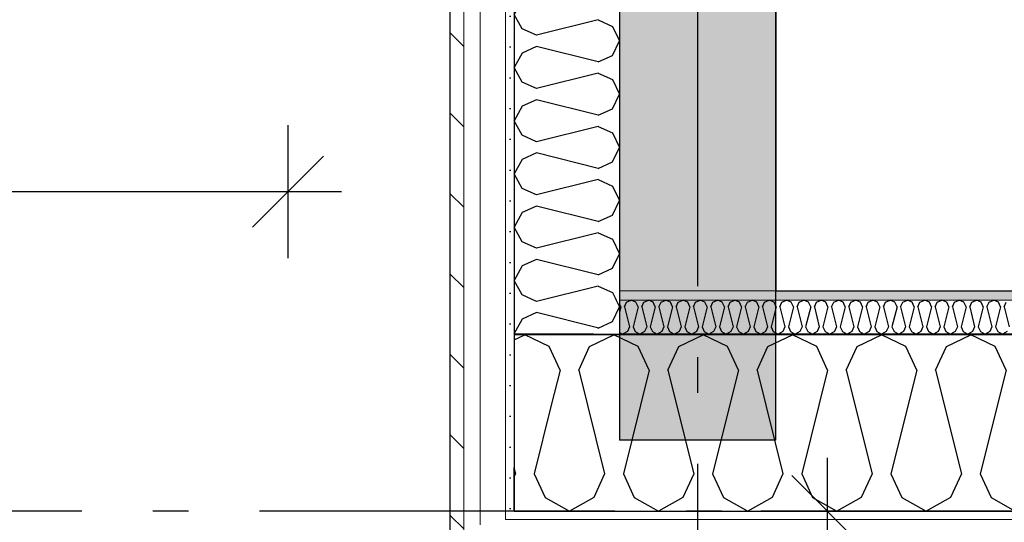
# Model space of a CAD drawing. Header units: millimetres. Extents: x -5000 to 341424, y -9235 to 550260.
# Tile 67 of 236: x 285198 to 286582, y 347755 to 348462. Entities that reach past the tile are written whole.
import ezdxf
from ezdxf.enums import TextEntityAlignment as Align

# ---------------------------------------------------------------- set-up
doc = ezdxf.new("R2010")
doc.units = ezdxf.units.MM
doc.header["$LTSCALE"] = 0.5
doc.header["$MEASUREMENT"] = 0
for name, pattern in [('Akselinje', [1500, 1000, -200, 100, -200]), ('Over snittplan', [260, 150, -50, 10, -50]), ('PLINE', [0])]:
    doc.linetypes.add(name, pattern=pattern)
for name, color, linetype in [('232- Ikke-bærende yttervegger (Skravur)(Nye konstruksjoner)', 7, 'Continuous'), ('232- Ikke-bærende yttervegger(Nye konstruksjoner)', 7, 'Continuous'), ('255- Gulvoverflate(Nye konstruksjoner)', 7, 'Continuous'), ('82-- Modullinjer(Nye konstruksjoner)', 7, 'Continuous'), ('842-M___1_50 Målsetting bygning', 7, 'Continuous'), ('862- M___Nettoareal(Nye konstruksjoner)', 7, 'Continuous'), ('862- M___Nettoareal(Polylinje)(Nye konstruksjoner)', 7, 'Continuous'), ('862- M___Nettoareal(Tekst)(Nye konstruksjoner)', 7, 'Continuous')]:
    doc.layers.add(name, color=color, linetype=linetype)
doc.layers.add('235- Utvendig kledning og overflate(Nye konstruksjoner)', color=7, linetype='Continuous', lineweight=0)
doc.layers.add('236- Innvendig kledning og overflate(Nye konstruksjoner)', color=7, linetype='Continuous', lineweight=0)
doc.styles.add('GENERATED_STYLE_1', font='txt')
doc.styles.add('GENERATED_STYLE_3', font='arial.ttf')
doc.styles.add('GENERATED_STYLE_5', font='arial.ttf')
doc.dimstyles.new('GENERATED_STYLE__2', dxfattribs={"dimtxt": 100, "dimasz": 95, "dimexe": 0.18, "dimexo": 0.0625, "dimgap": 0, "dimtad": 1, "dimtih": 1, "dimtoh": 1, "dimdec": 0, "dimzin": 0, "dimdsep": 46, "dimtxsty": 'GENERATED_STYLE_3', "dimblk": 'ARROWHEAD_6', "dimblk1": 'ARROWHEAD_6', "dimblk2": 'ARROWHEAD_6', "dimcen": 0.09, "dimse1": 1, "dimse2": 1, "dimclrd": 256, "dimclre": 256, "dimclrt": 256, "dimadec": 1, "dimazin": 0, "dimtfac": 1, "dimtdec": 4, "dimtmove": 0, "dimatfit": 3, "dimfxl": 1, "dimtolj": 1, "dimtzin": 0, "dimarcsym": 0})
doc.dimstyles.new('GENERATED_STYLE__4', dxfattribs={"dimtxt": 100, "dimasz": 95, "dimexe": 0.18, "dimexo": 0.0625, "dimgap": 0, "dimtad": 1, "dimdec": 0, "dimzin": 0, "dimdsep": 46, "dimtxsty": 'GENERATED_STYLE_3', "dimblk": 'ARROWHEAD_6', "dimblk1": 'ARROWHEAD_6', "dimblk2": 'ARROWHEAD_6', "dimcen": 0.09, "dimse1": 1, "dimse2": 1, "dimclrd": 256, "dimclre": 256, "dimclrt": 256, "dimadec": 1, "dimazin": 0, "dimtfac": 1, "dimtdec": 4, "dimtmove": 0, "dimatfit": 3, "dimfxl": 1, "dimtolj": 1, "dimtzin": 0, "dimarcsym": 0})
pattern_1 = [(0, (0, 0), (0, 43.30127), [0, -25]), (0, (12.5, 21.65), (0, 43.30127), [0, -25])]

# ---------------------------------------------------------------- blocks, each defined once
blk = doc.blocks.new('LEILIGHET 3__2', base_point=(292118.6, 348580.7))
at = {"layer": '862- M___Nettoareal(Polylinje)(Nye konstruksjoner)', "linetype": 'PLINE', "flags": 128}
blk.add_lwpolyline([(294391, 356380.7), (286261, 356380.7), (286261, 348080.7), (289576, 348080.7), (289576, 349780.7), (294391, 349780.7)], close=True, dxfattribs=at)
at = {"layer": '862- M___Nettoareal(Tekst)(Nye konstruksjoner)', "style": 'GENERATED_STYLE_1'}
for tag, p in [('DUMMY_861', (288325.6, 358508)), ('ROOM_NAME', (287588.4, 358458.2)), ('DUMMY_862', (287588.4, 358319.8))]:
    blk.add_attdef(tag, text='', height=100, dxfattribs=at).set_placement(p, align=Align.TOP_LEFT)
blk = doc.blocks.new('UTEPLASS__27', base_point=(283776.8, 347380.7))
at = {"layer": '862- M___Nettoareal(Polylinje)(Nye konstruksjoner)', "linetype": 'PLINE', "flags": 128}
blk.add_lwpolyline([(285803, 349380.7), (281626, 349380.7), (281626, 346530.7), (285803, 346530.7)], close=True, dxfattribs=at)
at = {"layer": '862- M___Nettoareal(Tekst)(Nye konstruksjoner)', "style": 'GENERATED_STYLE_1'}
for tag, p in [('DUMMY_861', (284091.6, 347568.9)), ('ROOM_NAME', (283461.9, 347519.1)), ('DUMMY_862', (283461.9, 347380.7))]:
    blk.add_attdef(tag, text='', height=100, dxfattribs=at).set_placement(p, align=Align.TOP_LEFT)
blk = doc.blocks.new('*X133')
at = {"layer": '232- Ikke-bærende yttervegger (Skravur)(Nye konstruksjoner)', "linetype": 'PLINE'}
for p, q in [((285893, 348011.6), (285907.9, 348018.7)), ((285942.2, 348002.5), (285907.9, 348018.7)), ((285957.5, 347968.9), (285942.2, 348002.5)), ((285957.5, 347968.9), (285945.2, 347919.6))]:
    blk.add_line(p, q, dxfattribs=at)
blk = doc.blocks.new('*X136')
at = {"layer": '232- Ikke-bærende yttervegger (Skravur)(Nye konstruksjoner)', "linetype": 'PLINE'}
for p, q in [((286043, 348058), (286041, 348062.4)), ((286043, 348058), (286041, 348050.1)), ((286048.1, 348058), (286051, 348064.5)), ((286048.1, 348058), (286055.1, 348029.9)), ((286051, 348064.5), (286057.7, 348067.7)), ((286064.3, 348064.5), (286057.7, 348067.7)), ((286067.3, 348058), (286060.2, 348029.9)), ((286067.3, 348058), (286064.3, 348064.5)), ((286072.4, 348058), (286075.3, 348064.5)), ((286072.4, 348058), (286079.4, 348029.9)), ((286075.3, 348064.5), (286082, 348067.7)), ((286088.6, 348064.5), (286082, 348067.7)), ((286091.5, 348058), (286084.5, 348029.9)), ((286091.5, 348058), (286088.6, 348064.5)), ((286096.6, 348058), (286099.6, 348064.5)), ((286096.6, 348058), (286103.7, 348029.9)), ((286099.6, 348064.5), (286106.2, 348067.7)), ((286112.9, 348064.5), (286106.2, 348067.7)), ((286115.8, 348058), (286108.8, 348029.9)), ((286115.8, 348058), (286112.9, 348064.5)), ((286120.9, 348058), (286123.9, 348064.5)), ((286120.9, 348058), (286128, 348029.9)), ((286123.9, 348064.5), (286130.5, 348067.7)), ((286137.1, 348064.5), (286130.5, 348067.7)), ((286140.1, 348058), (286133.1, 348029.9)), ((286140.1, 348058), (286137.1, 348064.5)), ((286145.2, 348058), (286148.2, 348064.5)), ((286145.2, 348058), (286152.2, 348029.9)), ((286148.2, 348064.5), (286154.8, 348067.7)), ((286161.4, 348064.5), (286154.8, 348067.7)), ((286164.4, 348058), (286157.3, 348029.9)), ((286164.4, 348058), (286161.4, 348064.5)), ((286169.5, 348058), (286172.4, 348064.5)), ((286169.5, 348058), (286176.5, 348029.9)), ((286172.4, 348064.5), (286179.1, 348067.7)), ((286185.7, 348064.5), (286179.1, 348067.7)), ((286188.7, 348058), (286181.6, 348029.9)), ((286188.7, 348058), (286185.7, 348064.5)), ((286193.8, 348058), (286196.7, 348064.5)), ((286193.8, 348058), (286200.8, 348029.9)), ((286196.7, 348064.5), (286203.4, 348067.7)), ((286210, 348064.5), (286203.4, 348067.7)), ((286212.9, 348058), (286205.9, 348029.9)), ((286212.9, 348058), (286210, 348064.5)), ((286218, 348058), (286221, 348064.5)), ((286218, 348058), (286225.1, 348029.9)), ((286221, 348064.5), (286227.6, 348067.7)), ((286234.3, 348064.5), (286227.6, 348067.7)), ((286237.2, 348058), (286230.2, 348029.9)), ((286237.2, 348058), (286234.3, 348064.5)), ((286242.3, 348058), (286245.3, 348064.5)), ((286242.3, 348058), (286249.4, 348029.9)), ((286245.3, 348064.5), (286251.9, 348067.7)), ((286258.6, 348064.5), (286251.9, 348067.7)), ((286261.5, 348058), (286254.5, 348029.9)), ((286261.5, 348058), (286258.6, 348064.5)), ((286266.6, 348058), (286269.6, 348064.5)), ((286266.6, 348058), (286273.7, 348029.9)), ((286269.6, 348064.5), (286276.2, 348067.7)), ((286282.8, 348064.5), (286276.2, 348067.7)), ((286285.8, 348058), (286278.8, 348029.9)), ((286285.8, 348058), (286282.8, 348064.5)), ((286290.9, 348058), (286293.9, 348064.5)), ((286290.9, 348058), (286297.9, 348029.9)), ((286293.9, 348064.5), (286300.5, 348067.7)), ((286307.1, 348064.5), (286300.5, 348067.7)), ((286310.1, 348058), (286303, 348029.9)), ((286310.1, 348058), (286307.1, 348064.5)), ((286315.2, 348058), (286318.1, 348064.5)), ((286315.2, 348058), (286322.2, 348029.9)), ((286318.1, 348064.5), (286324.8, 348067.7)), ((286331.4, 348064.5), (286324.8, 348067.7)), ((286334.4, 348058), (286327.3, 348029.9)), ((286334.4, 348058), (286331.4, 348064.5)), ((286339.5, 348058), (286342.4, 348064.5)), ((286339.5, 348058), (286346.5, 348029.9)), ((286342.4, 348064.5), (286349, 348067.7)), ((286355.7, 348064.5), (286349, 348067.7)), ((286358.6, 348058), (286351.6, 348029.9)), ((286358.6, 348058), (286355.7, 348064.5)), ((286363.7, 348058), (286366.7, 348064.5)), ((286363.7, 348058), (286370.8, 348029.9)), ((286366.7, 348064.5), (286373.3, 348067.7)), ((286380, 348064.5), (286373.3, 348067.7)), ((286382.9, 348058), (286375.9, 348029.9)), ((286382.9, 348058), (286380, 348064.5)), ((286388, 348058), (286391, 348064.5)), ((286388, 348058), (286395.1, 348029.9)), ((286391, 348064.5), (286397.6, 348067.7)), ((286404.2, 348064.5), (286397.6, 348067.7)), ((286407.2, 348058), (286400.2, 348029.9)), ((286407.2, 348058), (286404.2, 348064.5)), ((286412.3, 348058), (286415.3, 348064.5)), ((286412.3, 348058), (286419.3, 348029.9)), ((286415.3, 348064.5), (286421.9, 348067.7)), ((286428.5, 348064.5), (286421.9, 348067.7)), ((286431.5, 348058), (286424.4, 348029.9)), ((286431.5, 348058), (286428.5, 348064.5)), ((286436.6, 348058), (286439.5, 348064.5)), ((286436.6, 348058), (286443.6, 348029.9)), ((286439.5, 348064.5), (286446.2, 348067.7)), ((286452.8, 348064.5), (286446.2, 348067.7)), ((286455.8, 348058), (286448.7, 348029.9)), ((286455.8, 348058), (286452.8, 348064.5)), ((286460.9, 348058), (286463.8, 348064.5)), ((286460.9, 348058), (286467.9, 348029.9)), ((286463.8, 348064.5), (286470.5, 348067.7)), ((286477.1, 348064.5), (286470.5, 348067.7)), ((286480, 348058), (286473, 348029.9)), ((286480, 348058), (286477.1, 348064.5)), ((286485.1, 348058), (286488.1, 348064.5)), ((286485.1, 348058), (286492.2, 348029.9)), ((286488.1, 348064.5), (286494.7, 348067.7)), ((286501.4, 348064.5), (286494.7, 348067.7)), ((286504.3, 348058), (286497.3, 348029.9)), ((286504.3, 348058), (286501.4, 348064.5)), ((286509.4, 348058), (286512.4, 348064.5)), ((286509.4, 348058), (286516.5, 348029.9)), ((286512.4, 348064.5), (286519, 348067.7)), ((286525.6, 348064.5), (286519, 348067.7)), ((286528.6, 348058), (286521.6, 348029.9)), ((286528.6, 348058), (286525.6, 348064.5)), ((286533.7, 348058), (286536.7, 348064.5)), ((286533.7, 348058), (286540.7, 348029.9)), ((286536.7, 348064.5), (286543.3, 348067.7)), ((286549.9, 348064.5), (286543.3, 348067.7)), ((286552.9, 348058), (286545.8, 348029.9)), ((286552.9, 348058), (286549.9, 348064.5)), ((286558, 348058), (286560.9, 348064.5)), ((286558, 348058), (286565, 348029.9)), ((286560.9, 348064.5), (286567.6, 348067.7)), ((286574.2, 348064.5), (286567.6, 348067.7)), ((286577.2, 348058), (286570.1, 348029.9)), ((286577.2, 348058), (286574.2, 348064.5)), ((286582.3, 348058), (286585.2, 348064.5)), ((286582.3, 348058), (286589.3, 348029.9)), ((286055.1, 348029.9), (286052.2, 348023.4)), ((286060.2, 348029.9), (286063.2, 348023.4)), ((286079.4, 348029.9), (286076.4, 348023.4)), ((286084.5, 348029.9), (286087.5, 348023.4)), ((286103.7, 348029.9), (286100.7, 348023.4)), ((286108.8, 348029.9), (286111.7, 348023.4)), ((286128, 348029.9), (286125, 348023.4)), ((286133.1, 348029.9), (286136, 348023.4)), ((286152.2, 348029.9), (286149.3, 348023.4)), ((286157.3, 348029.9), (286160.3, 348023.4)), ((286176.5, 348029.9), (286173.6, 348023.4)), ((286181.6, 348029.9), (286184.6, 348023.4)), ((286200.8, 348029.9), (286197.8, 348023.4)), ((286205.9, 348029.9), (286208.9, 348023.4)), ((286225.1, 348029.9), (286222.1, 348023.4)), ((286230.2, 348029.9), (286233.1, 348023.4)), ((286249.4, 348029.9), (286246.4, 348023.4)), ((286254.5, 348029.9), (286257.4, 348023.4)), ((286273.7, 348029.9), (286270.7, 348023.4)), ((286278.8, 348029.9), (286281.7, 348023.4)), ((286297.9, 348029.9), (286295, 348023.4)), ((286303, 348029.9), (286306, 348023.4)), ((286322.2, 348029.9), (286319.3, 348023.4)), ((286327.3, 348029.9), (286330.3, 348023.4)), ((286346.5, 348029.9), (286343.5, 348023.4)), ((286351.6, 348029.9), (286354.6, 348023.4)), ((286370.8, 348029.9), (286367.8, 348023.4)), ((286375.9, 348029.9), (286378.8, 348023.4)), ((286395.1, 348029.9), (286392.1, 348023.4)), ((286400.2, 348029.9), (286403.1, 348023.4)), ((286419.3, 348029.9), (286416.4, 348023.4)), ((286424.4, 348029.9), (286427.4, 348023.4)), ((286443.6, 348029.9), (286440.7, 348023.4)), ((286448.7, 348029.9), (286451.7, 348023.4)), ((286467.9, 348029.9), (286464.9, 348023.4)), ((286473, 348029.9), (286476, 348023.4)), ((286492.2, 348029.9), (286489.2, 348023.4)), ((286497.3, 348029.9), (286500.2, 348023.4)), ((286516.5, 348029.9), (286513.5, 348023.4)), ((286521.6, 348029.9), (286524.5, 348023.4)), ((286540.7, 348029.9), (286537.8, 348023.4)), ((286545.8, 348029.9), (286548.8, 348023.4)), ((286565, 348029.9), (286562.1, 348023.4)), ((286570.1, 348029.9), (286573.1, 348023.4)), ((286041, 348022.2), (286045.5, 348019.7)), ((286052.2, 348023.4), (286045.5, 348019.7)), ((286063.2, 348023.4), (286069.8, 348019.7)), ((286076.4, 348023.4), (286069.8, 348019.7)), ((286087.5, 348023.4), (286094.1, 348019.7)), ((286100.7, 348023.4), (286094.1, 348019.7)), ((286111.7, 348023.4), (286118.4, 348019.7)), ((286125, 348023.4), (286118.4, 348019.7)), ((286136, 348023.4), (286142.7, 348019.7)), ((286149.3, 348023.4), (286142.7, 348019.7)), ((286160.3, 348023.4), (286166.9, 348019.7)), ((286173.6, 348023.4), (286166.9, 348019.7)), ((286184.6, 348023.4), (286191.2, 348019.7)), ((286197.8, 348023.4), (286191.2, 348019.7)), ((286208.9, 348023.4), (286215.5, 348019.7)), ((286222.1, 348023.4), (286215.5, 348019.7)), ((286233.1, 348023.4), (286239.8, 348019.7)), ((286246.4, 348023.4), (286239.8, 348019.7)), ((286257.4, 348023.4), (286264.1, 348019.7)), ((286270.7, 348023.4), (286264.1, 348019.7)), ((286281.7, 348023.4), (286288.3, 348019.7)), ((286295, 348023.4), (286288.3, 348019.7)), ((286306, 348023.4), (286312.6, 348019.7)), ((286319.3, 348023.4), (286312.6, 348019.7)), ((286330.3, 348023.4), (286336.9, 348019.7)), ((286343.5, 348023.4), (286336.9, 348019.7)), ((286354.6, 348023.4), (286361.2, 348019.7)), ((286367.8, 348023.4), (286361.2, 348019.7)), ((286378.8, 348023.4), (286385.5, 348019.7)), ((286392.1, 348023.4), (286385.5, 348019.7)), ((286403.1, 348023.4), (286409.7, 348019.7)), ((286416.4, 348023.4), (286409.7, 348019.7)), ((286427.4, 348023.4), (286434, 348019.7)), ((286440.7, 348023.4), (286434, 348019.7)), ((286451.7, 348023.4), (286458.3, 348019.7)), ((286464.9, 348023.4), (286458.3, 348019.7)), ((286476, 348023.4), (286482.6, 348019.7)), ((286489.2, 348023.4), (286482.6, 348019.7)), ((286500.2, 348023.4), (286506.9, 348019.7)), ((286513.5, 348023.4), (286506.9, 348019.7)), ((286524.5, 348023.4), (286531.2, 348019.7)), ((286537.8, 348023.4), (286531.2, 348019.7)), ((286548.8, 348023.4), (286555.4, 348019.7)), ((286562.1, 348023.4), (286555.4, 348019.7)), ((286573.1, 348023.4), (286579.7, 348019.7)), ((286586.3, 348023.4), (286579.7, 348019.7))]:
    blk.add_line(p, q, dxfattribs=at)
blk = doc.blocks.new('*X139')
at = {"layer": '232- Ikke-bærende yttervegger (Skravur)(Nye konstruksjoner)', "linetype": 'PLINE'}
for p, q in [((285999.1, 348002.5), (286033.4, 348018.7)), ((286067.6, 348002.5), (286033.4, 348018.7)), ((286124.6, 348002.5), (286158.8, 348018.7)), ((286193.1, 348002.5), (286158.8, 348018.7)), ((286250, 348002.5), (286284.3, 348018.7)), ((286318.6, 348002.5), (286284.3, 348018.7)), ((286375.5, 348002.5), (286409.7, 348018.7)), ((286444, 348002.5), (286409.7, 348018.7)), ((286500.9, 348002.5), (286535.2, 348018.7)), ((286569.5, 348002.5), (286535.2, 348018.7)), ((285983.8, 347968.9), (285999.1, 348002.5)), ((286082.9, 347968.9), (286067.6, 348002.5)), ((286109.3, 347968.9), (286124.6, 348002.5)), ((286208.4, 347968.9), (286193.1, 348002.5)), ((286234.7, 347968.9), (286250, 348002.5)), ((286333.8, 347968.9), (286318.6, 348002.5)), ((286360.2, 347968.9), (286375.5, 348002.5)), ((286459.3, 347968.9), (286444, 348002.5)), ((286485.7, 347968.9), (286500.9, 348002.5)), ((286584.8, 347968.9), (286569.5, 348002.5)), ((285983.8, 347968.9), (286020.2, 347823.4)), ((286082.9, 347968.9), (286046.6, 347823.4)), ((286109.3, 347968.9), (286145.7, 347823.4)), ((286208.4, 347968.9), (286172, 347823.4)), ((286234.7, 347968.9), (286271.1, 347823.4)), ((286333.8, 347968.9), (286297.5, 347823.4)), ((286360.2, 347968.9), (286396.6, 347823.4)), ((286459.3, 347968.9), (286422.9, 347823.4)), ((286485.7, 347968.9), (286522, 347823.4)), ((286584.8, 347968.9), (286548.4, 347823.4)), ((285945.2, 347919.6), (285921.1, 347823.4)), ((285893, 347830.4), (285894.8, 347823.4)), ((285894.8, 347823.4), (285893, 347819.5)), ((285921.1, 347823.4), (285936.4, 347789.8)), ((286020.2, 347823.4), (286004.9, 347789.8)), ((286046.6, 347823.4), (286061.9, 347789.8)), ((286145.7, 347823.4), (286130.4, 347789.8)), ((286172, 347823.4), (286187.3, 347789.8)), ((286271.1, 347823.4), (286255.8, 347789.8)), ((286297.5, 347823.4), (286312.8, 347789.8)), ((286396.6, 347823.4), (286381.3, 347789.8)), ((286422.9, 347823.4), (286438.2, 347789.8)), ((286522, 347823.4), (286506.7, 347789.8)), ((286548.4, 347823.4), (286563.7, 347789.8)), ((285936.4, 347789.8), (285970.7, 347770.7)), ((286004.9, 347789.8), (285970.7, 347770.7)), ((286061.9, 347789.8), (286096.1, 347770.7)), ((286130.4, 347789.8), (286096.1, 347770.7)), ((286187.3, 347789.8), (286221.6, 347770.7)), ((286255.8, 347789.8), (286221.6, 347770.7)), ((286312.8, 347789.8), (286347, 347770.7)), ((286381.3, 347789.8), (286347, 347770.7)), ((286438.2, 347789.8), (286472.5, 347770.7)), ((286506.7, 347789.8), (286472.5, 347770.7)), ((286563.7, 347789.8), (286597.9, 347770.7))]:
    blk.add_line(p, q, dxfattribs=at)
blk = doc.blocks.new('*X150')
at = {"layer": '232- Ikke-bærende yttervegger (Skravur)(Nye konstruksjoner)', "linetype": 'PLINE'}
blk.add_line((286035, 348070.6), (286036.4, 348067.7), dxfattribs=at)
blk = doc.blocks.new('*X151')
at = {"layer": '232- Ikke-bærende yttervegger (Skravur)(Nye konstruksjoner)', "linetype": 'PLINE'}
for p, q in [((286031.3, 348037.4), (286041, 348057.9)), ((286036.4, 348067.7), (286041, 348057.9)), ((286011.3, 348028.3), (286010, 348028.6)), ((286011.3, 348028.3), (286031.3, 348037.4))]:
    blk.add_line(p, q, dxfattribs=at)
blk = doc.blocks.new('*X152')
at = {"layer": '232- Ikke-bærende yttervegger (Skravur)(Nye konstruksjoner)', "linetype": 'PLINE'}
for p, q in [((285920.5, 349470.7), (285904.4, 349463.4)), ((286011.3, 349450.8), (285931.7, 349470.7)), ((286031.3, 349459.9), (286036.4, 349470.7)), ((285904.4, 349463.4), (285893, 349442.9)), ((286011.3, 349450.8), (286031.3, 349459.9)), ((285904.4, 349422.5), (285893, 349442.9)), ((286011.3, 349435.1), (285924.5, 349413.4)), ((286011.3, 349435.1), (286031.3, 349425.9)), ((286031.3, 349425.9), (286041, 349405.5)), ((285924.5, 349413.4), (285904.4, 349422.5)), ((286031.3, 349385), (286041, 349405.5)), ((285904.4, 349388.5), (285893, 349368.1)), ((285924.5, 349397.6), (285904.4, 349388.5)), ((286011.3, 349375.9), (285924.5, 349397.6)), ((286011.3, 349375.9), (286031.3, 349385)), ((285904.4, 349347.6), (285893, 349368.1)), ((286011.3, 349360.2), (285924.5, 349338.5)), ((286011.3, 349360.2), (286031.3, 349351.1)), ((285924.5, 349338.5), (285904.4, 349347.6)), ((286031.3, 349351.1), (286041, 349330.6)), ((286031.3, 349310.2), (286041, 349330.6)), ((285924.5, 349322.8), (285904.4, 349313.6)), ((286011.3, 349301.1), (285924.5, 349322.8)), ((285904.4, 349313.6), (285893, 349293.2)), ((286011.3, 349301.1), (286031.3, 349310.2)), ((285904.4, 349272.7), (285893, 349293.2)), ((286011.3, 349285.3), (285924.5, 349263.6)), ((286011.3, 349285.3), (286031.3, 349276.2)), ((286031.3, 349276.2), (286041, 349255.8)), ((285924.5, 349263.6), (285904.4, 349272.7)), ((285924.5, 349247.9), (285904.4, 349238.8)), ((286011.3, 349226.2), (285924.5, 349247.9)), ((286031.3, 349235.3), (286041, 349255.8)), ((285904.4, 349238.8), (285893, 349218.3)), ((286011.3, 349226.2), (286031.3, 349235.3)), ((285904.4, 349197.9), (285893, 349218.3)), ((286011.3, 349210.5), (285924.5, 349188.7)), ((286011.3, 349210.5), (286031.3, 349201.3)), ((285924.5, 349188.7), (285904.4, 349197.9)), ((286031.3, 349201.3), (286041, 349180.9)), ((286031.3, 349160.4), (286041, 349180.9)), ((285904.4, 349163.9), (285893, 349143.5)), ((285924.5, 349173), (285904.4, 349163.9)), ((286011.3, 349151.3), (285924.5, 349173)), ((286011.3, 349151.3), (286031.3, 349160.4)), ((285904.4, 349123), (285893, 349143.5)), ((286011.3, 349135.6), (285924.5, 349113.9)), ((286011.3, 349135.6), (286031.3, 349126.5)), ((285924.5, 349113.9), (285904.4, 349123)), ((286031.3, 349126.5), (286041, 349106)), ((285924.5, 349098.2), (285904.4, 349089)), ((286011.3, 349076.4), (285924.5, 349098.2)), ((286031.3, 349085.6), (286041, 349106)), ((285904.4, 349089), (285893, 349068.6)), ((286011.3, 349076.4), (286031.3, 349085.6)), ((285904.4, 349048.1), (285893, 349068.6)), ((286011.3, 349060.7), (285924.5, 349039)), ((286011.3, 349060.7), (286031.3, 349051.6)), ((286031.3, 349051.6), (286041, 349031.2)), ((285924.5, 349039), (285904.4, 349048.1)), ((286031.3, 349010.7), (286041, 349031.2)), ((285904.4, 349014.2), (285893, 348993.7)), ((285924.5, 349023.3), (285904.4, 349014.2)), ((286011.3, 349001.6), (285924.5, 349023.3)), ((286011.3, 349001.6), (286031.3, 349010.7)), ((285904.4, 348973.3), (285893, 348993.7)), ((286011.3, 348985.9), (285924.5, 348964.1)), ((286011.3, 348985.9), (286031.3, 348976.7)), ((285924.5, 348964.1), (285904.4, 348973.3)), ((286031.3, 348976.7), (286041, 348956.3)), ((286031.3, 348935.8), (286041, 348956.3)), ((285924.5, 348948.4), (285904.4, 348939.3)), ((286011.3, 348926.7), (285924.5, 348948.4)), ((285904.4, 348939.3), (285893, 348918.8)), ((286011.3, 348926.7), (286031.3, 348935.8)), ((285904.4, 348898.4), (285893, 348918.8)), ((286011.3, 348911), (285924.5, 348889.3)), ((286011.3, 348911), (286031.3, 348901.9)), ((286031.3, 348901.9), (286041, 348881.4)), ((285924.5, 348889.3), (285904.4, 348898.4)), ((285924.5, 348873.6), (285904.4, 348864.4)), ((286011.3, 348851.8), (285924.5, 348873.6)), ((286031.3, 348861), (286041, 348881.4)), ((285904.4, 348864.4), (285893, 348844)), ((286011.3, 348851.8), (286031.3, 348861)), ((285904.4, 348823.5), (285893, 348844)), ((286011.3, 348836.1), (285924.5, 348814.4)), ((286011.3, 348836.1), (286031.3, 348827)), ((285924.5, 348814.4), (285904.4, 348823.5)), ((286031.3, 348827), (286041, 348806.5)), ((286031.3, 348786.1), (286041, 348806.5)), ((285904.4, 348789.6), (285893, 348769.1)), ((285924.5, 348798.7), (285904.4, 348789.6)), ((286011.3, 348777), (285924.5, 348798.7)), ((286011.3, 348777), (286031.3, 348786.1)), ((285904.4, 348748.7), (285893, 348769.1)), ((286011.3, 348761.3), (285924.5, 348739.5)), ((286011.3, 348761.3), (286031.3, 348752.1)), ((285924.5, 348739.5), (285904.4, 348748.7)), ((286031.3, 348752.1), (286041, 348731.7)), ((285924.5, 348723.8), (285904.4, 348714.7)), ((286011.3, 348702.1), (285924.5, 348723.8)), ((286031.3, 348711.2), (286041, 348731.7)), ((285904.4, 348714.7), (285893, 348694.2)), ((286011.3, 348702.1), (286031.3, 348711.2)), ((285904.4, 348673.8), (285893, 348694.2)), ((286011.3, 348686.4), (285924.5, 348664.7)), ((286011.3, 348686.4), (286031.3, 348677.3)), ((285924.5, 348664.7), (285904.4, 348673.8)), ((286031.3, 348677.3), (286041, 348656.8)), ((286031.3, 348636.4), (286041, 348656.8)), ((285904.4, 348639.8), (285893, 348619.4)), ((285924.5, 348648.9), (285904.4, 348639.8)), ((286011.3, 348627.2), (285924.5, 348648.9)), ((286011.3, 348627.2), (286031.3, 348636.4)), ((285904.4, 348598.9), (285893, 348619.4)), ((286011.3, 348611.5), (285924.5, 348589.8)), ((286011.3, 348611.5), (286031.3, 348602.4)), ((285924.5, 348589.8), (285904.4, 348598.9)), ((286031.3, 348602.4), (286041, 348581.9)), ((286031.3, 348561.5), (286041, 348581.9)), ((285924.5, 348574.1), (285904.4, 348565)), ((286011.3, 348552.4), (285924.5, 348574.1)), ((285904.4, 348565), (285893, 348544.5)), ((286011.3, 348552.4), (286031.3, 348561.5)), ((285904.4, 348524.1), (285893, 348544.5)), ((286011.3, 348536.6), (285924.5, 348514.9)), ((286011.3, 348536.6), (286031.3, 348527.5)), ((286031.3, 348527.5), (286041, 348507.1)), ((285924.5, 348514.9), (285904.4, 348524.1)), ((285924.5, 348499.2), (285904.4, 348490.1)), ((286011.3, 348477.5), (285924.5, 348499.2)), ((286031.3, 348486.6), (286041, 348507.1)), ((285904.4, 348490.1), (285893, 348469.6)), ((286011.3, 348477.5), (286031.3, 348486.6)), ((285904.4, 348449.2), (285893, 348469.6)), ((286011.3, 348461.8), (285924.5, 348440.1)), ((286011.3, 348461.8), (286031.3, 348452.7)), ((285924.5, 348440.1), (285904.4, 348449.2)), ((286031.3, 348452.7), (286041, 348432.2)), ((286031.3, 348411.8), (286041, 348432.2)), ((285904.4, 348415.2), (285893, 348394.8)), ((285924.5, 348424.3), (285904.4, 348415.2)), ((286011.3, 348402.6), (285924.5, 348424.3)), ((286011.3, 348402.6), (286031.3, 348411.8)), ((285904.4, 348374.3), (285893, 348394.8)), ((286011.3, 348386.9), (285924.5, 348365.2)), ((286011.3, 348386.9), (286031.3, 348377.8)), ((285924.5, 348365.2), (285904.4, 348374.3)), ((286031.3, 348377.8), (286041, 348357.3)), ((285924.5, 348349.5), (285904.4, 348340.4)), ((286011.3, 348327.8), (285924.5, 348349.5)), ((286031.3, 348336.9), (286041, 348357.3)), ((285904.4, 348340.4), (285893, 348319.9)), ((286011.3, 348327.8), (286031.3, 348336.9)), ((285904.4, 348299.5), (285893, 348319.9)), ((286011.3, 348312), (285924.5, 348290.3)), ((286011.3, 348312), (286031.3, 348302.9)), ((285924.5, 348290.3), (285904.4, 348299.5)), ((286031.3, 348302.9), (286041, 348282.5)), ((286031.3, 348262), (286041, 348282.5)), ((285904.4, 348265.5), (285893, 348245)), ((285924.5, 348274.6), (285904.4, 348265.5)), ((286011.3, 348252.9), (285924.5, 348274.6)), ((286011.3, 348252.9), (286031.3, 348262)), ((285904.4, 348224.6), (285893, 348245)), ((286011.3, 348237.2), (285924.5, 348215.5)), ((286011.3, 348237.2), (286031.3, 348228.1)), ((285924.5, 348215.5), (285904.4, 348224.6)), ((286031.3, 348228.1), (286041, 348207.6)), ((286031.3, 348187.2), (286041, 348207.6)), ((285924.5, 348199.7), (285904.4, 348190.6)), ((286011.3, 348178), (285924.5, 348199.7)), ((285904.4, 348190.6), (285893, 348170.2)), ((286011.3, 348178), (286031.3, 348187.2)), ((285904.4, 348149.7), (285893, 348170.2)), ((286011.3, 348162.3), (285924.5, 348140.6)), ((286011.3, 348162.3), (286031.3, 348153.2)), ((286031.3, 348153.2), (286041, 348132.7)), ((285924.5, 348140.6), (285904.4, 348149.7)), ((285924.5, 348124.9), (285904.4, 348115.8)), ((286011.3, 348103.2), (285924.5, 348124.9)), ((286031.3, 348112.3), (286041, 348132.7)), ((285904.4, 348115.8), (285893, 348095.3)), ((286011.3, 348103.2), (286031.3, 348112.3)), ((285904.4, 348074.9), (285893, 348095.3)), ((286011.3, 348087.4), (285924.5, 348065.7)), ((286011.3, 348087.4), (286031.3, 348078.3)), ((285924.5, 348065.7), (285904.4, 348074.9)), ((286031.3, 348078.3), (286035, 348070.6)), ((285904.4, 348040.9), (285893, 348020.4)), ((285924.5, 348050), (285904.4, 348040.9)), ((286010, 348028.6), (285924.5, 348050)), ((285893.4, 348019.7), (285893, 348020.4))]:
    blk.add_line(p, q, dxfattribs=at)
blk = doc.blocks.new('Standard grid marker[85]', base_point=(305734.8, 347770.7))
at = {"layer": '82-- Modullinjer(Nye konstruksjoner)', "linetype": 'Akselinje'}
blk.add_line((305534.8, 347770.7), (271734.8, 347770.7), dxfattribs=at)
at = {"layer": '82-- Modullinjer(Nye konstruksjoner)', "style": 'GENERATED_STYLE_5'}
for tag, p in [('AC_MarkerText_1_1', (271409.8, 347824.4)), ('AC_MarkerText_1_0', (305859.8, 347824.4))]:
    blk.add_attdef(tag, text='', height=100, rotation=360, dxfattribs=at).set_placement(p, align=Align.TOP_CENTER)
blk = doc.blocks.new('Standard grid marker[89]', base_point=(286151, 363787.1))
at = {"layer": '82-- Modullinjer(Nye konstruksjoner)', "linetype": 'Akselinje'}
blk.add_line((286151, 363587.1), (286151, 339987.1), dxfattribs=at)
at = {"layer": '82-- Modullinjer(Nye konstruksjoner)', "style": 'GENERATED_STYLE_5'}
for tag, p in [('AC_MarkerText_1_0', (286151, 363965.3)), ('AC_MarkerText_1_1', (286151, 339715.3))]:
    blk.add_attdef(tag, text='', height=100, rotation=360, dxfattribs=at).set_placement(p, align=Align.TOP_CENTER)
blk = doc.blocks.new('*D734')
at = {"layer": '842-M___1_50 Målsetting bygning', "linetype": 'PLINE'}
for p, q in [((283565, 348126.4), (283565, 348313.9)), ((285575, 348126.4), (285575, 348313.9)), ((283615, 348270.2), (283515, 348170.2)), ((285525, 348170.2), (285625, 348270.2)), ((283565, 348220.2), (285575, 348220.2)), ((285575, 348220.2), (285650, 348220.2))]:
    blk.add_line(p, q, dxfattribs=at)
at = {"layer": '842-M___1_50 Målsetting bygning', "char_height": 100, "attachment_point": 7, "style": 'GENERATED_STYLE_3'}
for s, insert in [('\\A1;{\\pql;\\fArial|b0|i0|c0|p0;\\W1.000000;2\xa0010}', (284398.4, 348240.2)), ('\\A1;{\\pql;\\fArial|b0|i0|c0|p0;\\W1.000000;2\xa0210}', (284398.4, 348100.2))]:
    blk.add_mtext(s, dxfattribs=dict(at, insert=insert))
blk = doc.blocks.new('ARROWHEAD_6')
at = {"linetype": 'Continuous'}
for p, q in [((-0.5, -0.5), (0.5, 0.5)), ((0, 0), (-1, 0))]:
    blk.add_line(p, q, dxfattribs=at)
blk = doc.blocks.new('*D871')
at = {"layer": '842-M___1_50 Målsetting bygning', "linetype": 'PLINE'}
for p, q in [((286261, 343394), (286261, 343206.5)), ((289638, 343394), (289638, 343206.5)), ((286211, 343250.2), (286311, 343350.2)), ((289588, 343250.2), (289688, 343350.2)), ((289638, 343300.2), (286261, 343300.2))]:
    blk.add_line(p, q, dxfattribs=at)
at = {"layer": '842-M___1_50 Målsetting bygning', "insert": (287777.9, 343320.2), "char_height": 100, "attachment_point": 7, "style": 'GENERATED_STYLE_3'}
blk.add_mtext('\\A1;{\\pql;\\fArial|b0|i0|c0|p0;\\W1.000000;3\xa0377}', dxfattribs=at)
blk = doc.blocks.new('*D872')
at = {"layer": '842-M___1_50 Målsetting bygning', "linetype": 'PLINE'}
for p, q in [((286041, 343394), (286041, 343206.5)), ((286261, 343394), (286261, 343206.5)), ((285991, 343250.2), (286091, 343350.2)), ((286211, 343250.2), (286311, 343350.2)), ((286261, 343300.2), (286041, 343300.2))]:
    blk.add_line(p, q, dxfattribs=at)
blk = doc.blocks.new('*D873')
at = {"layer": '842-M___1_50 Målsetting bygning', "linetype": 'PLINE'}
for p, q in [((281536, 343394), (281536, 343206.5)), ((286041, 343394), (286041, 343206.5)), ((281486, 343250.2), (281586, 343350.2)), ((285991, 343250.2), (286091, 343350.2)), ((286041, 343300.2), (281536, 343300.2))]:
    blk.add_line(p, q, dxfattribs=at)
at = {"layer": '842-M___1_50 Målsetting bygning', "char_height": 100, "attachment_point": 7, "style": 'GENERATED_STYLE_3'}
for s, insert in [('\\A1;{\\pql;\\fArial|b0|i0|c0|p0;\\W1.000000;4\xa0505}', (283616.9, 343320.2)), ('\\A1;{\\pql;\\fArial|b0|i0|c0|p0;\\W1.000000;220}', (286036.6, 343320.2))]:
    blk.add_mtext(s, dxfattribs=dict(at, insert=insert))
blk = doc.blocks.new('*D1035')
at = {"layer": '842-M___1_50 Målsetting bygning', "linetype": 'PLINE'}
for p, q in [((286333.6, 347770.7), (286333.6, 347845.7)), ((286383.6, 347720.7), (286283.6, 347820.7)), ((286427.4, 347770.7), (286239.9, 347770.7)), ((286333.6, 346490.7), (286333.6, 347770.7)), ((286283.6, 346540.7), (286383.6, 346440.7)), ((286427.4, 346490.7), (286239.9, 346490.7))]:
    blk.add_line(p, q, dxfattribs=at)
at = {"layer": '842-M___1_50 Målsetting bygning', "insert": (286313.6, 346959.1), "char_height": 100, "attachment_point": 7, "rotation": 90, "style": 'GENERATED_STYLE_3'}
blk.add_mtext('\\A1;{\\pql;\\fArial|b0|i0|c0|p0;\\W1.000000;1\xa0280}', dxfattribs=at)
blk = doc.blocks.new('SOV__40', base_point=(287827.1, 350061))
at = {"layer": '862- M___Nettoareal(Polylinje)(Nye konstruksjoner)', "linetype": 'PLINE', "flags": 128}
blk.add_lwpolyline([(289576, 351152.6), (286261, 351152.7), (286261, 348080.7), (289576, 348080.7)], close=True, dxfattribs=at)
at = {"layer": '862- M___Nettoareal(Tekst)(Nye konstruksjoner)', "style": 'GENERATED_STYLE_1'}
for tag, p in [('DUMMY_861', (288051.2, 350249.2)), ('ROOM_NAME', (287603, 350199.4)), ('DUMMY_862', (287603, 350061))]:
    blk.add_attdef(tag, text='', height=100, dxfattribs=at).set_placement(p, align=Align.TOP_LEFT)

msp = doc.modelspace()

# ---------------------------------------------------------------- hatches: boundary and pattern name
at = {"layer": '232- Ikke-bærende yttervegger (Skravur)(Nye konstruksjoner)', "linetype": 'Continuous'}
h = msp.add_hatch(dxfattribs=at)
h.set_pattern_fill('Betong_strukturell', color=256, style=0, pattern_type=2)
h.set_pattern_definition([(90.00001, (0, 0), (311.76916, 6e-05), [30, -150]), (90.00001, (-155.9, 90), (311.76916, 6e-05), [30, -150]), (150.00001, (0, 0), (155.88452, 270.00004), [30, -150]), (150.00001, (-4e-05, 180), (155.88452, 270.00004), [30, -150]), (210.00001, (-6e-06, 30), (-155.88463, 269.99998), [30, -150]), (210.00001, (-4e-05, 210), (-155.88463, 269.99998), [30, -150]), (90.000012, (-30, -6e-06), (60.000002, 1.2e-05), [0, -60.000002, 0, -90.000004]), (135.000012, (-30, 30), (42.4264, 42.426417), [0, -45.000002, 0, -75.000003])])
h.paths.add_polyline_path([(286041, 356380.6), (286041, 347870.7), (286261, 347870.7), (286261, 356380.6)])
h = msp.add_hatch(dxfattribs=at)
h.set_pattern_fill('Prikker_tett', color=256, style=0, pattern_type=2)
h.set_pattern_definition(pattern_1)
h.paths.add_polyline_path([(285881, 349458.7), (285881, 347811.8), (285893, 347831.9), (285893, 349458.7)])
h = msp.add_hatch(dxfattribs=at)
h.set_pattern_fill('Skrålinjer_2', color=256, style=0, pattern_type=2)
h.set_pattern_definition([(315, (0, 0), (56.568542, 56.568542), [80, 0])])
h.paths.add_polyline_path([(285814.3, 347699.7), (285822, 347712.6), (285822, 349380.7), (285803, 349380.7), (285803, 347699.7)])
h = msp.add_hatch(dxfattribs=at)
h.set_pattern_fill('Prikker_tett', color=256, style=0, pattern_type=2)
h.set_pattern_definition(pattern_1)
h.paths.add_polyline_path([(286041, 348067.7), (288416, 348067.7), (288416, 348080.7), (286041, 348080.7)])
for points in [[(286004.1, 348018.7), (286004.7, 348019.7), (285893, 348019.7), (285893, 348018.7)], [(286004.1, 348018.7), (288416, 348018.7), (288416, 348019.7), (286004.7, 348019.7)]]:
    msp.add_hatch(color=256, dxfattribs=at).paths.add_polyline_path(points)
h = msp.add_hatch(dxfattribs=at)
h.set_pattern_fill('Prikker_tett', color=256, style=0, pattern_type=2)
h.set_pattern_definition(pattern_1)
h.paths.add_polyline_path([(285893, 347831.9), (285881, 347811.8), (285881, 347770.7), (285893, 347770.7)])
h = msp.add_hatch(dxfattribs=at)
h.set_pattern_fill('Prikker_tett', color=256, style=0, pattern_type=2)
h.set_pattern_definition(pattern_1)
h.paths.add_polyline_path([(285893, 347770.7), (285881, 347770.7), (285881, 347758.7), (285893, 347758.7)])
h = msp.add_hatch(dxfattribs=at)
h.set_pattern_fill('Prikker_tett', color=256, style=0, pattern_type=2)
h.set_pattern_definition(pattern_1)
h.paths.add_polyline_path([(288101, 347770.7), (285893, 347770.7), (285893, 347758.7), (288101, 347758.7)])

# ---------------------------------------------------------------- linework, layer by layer
at = {"layer": '232- Ikke-bærende yttervegger(Nye konstruksjoner)', "linetype": 'PLINE'}
for p, q in [((285893, 349458.7), (285893, 348019.7)), ((286004.7, 348019.7), (285893, 348019.7)), ((285893, 348019.7), (285893, 348018.7)), ((286004.7, 348019.7), (285893, 348019.7)), ((285893, 348019.7), (285893, 348018.7)), ((286004.1, 348018.7), (285893, 348018.7)), ((285893, 348018.7), (285893, 347831.9)), ((285893, 348018.7), (285893, 347831.9)), ((288416, 348018.7), (286004.1, 348018.7)), ((286004.7, 348019.7), (286041, 348019.7)), ((286004.7, 348019.7), (286041, 348019.7)), ((288416, 348019.7), (286041, 348019.7)), ((285893, 347770.7), (285893, 347831.9)), ((285893, 347770.7), (285893, 347831.9)), ((285893, 347770.7), (288416, 347770.7))]:
    msp.add_line(p, q, dxfattribs=at)
at = {"layer": '232- Ikke-bærende yttervegger(Nye konstruksjoner)', "linetype": 'PLINE', "flags": 128}
for points in [[(286041, 356380.6), (286041, 347870.7)], [(286261, 347870.7), (286261, 356380.6)], [(286261, 347870.7), (286041, 347870.7)]]:
    msp.add_lwpolyline(points, dxfattribs=at)
at = {"layer": '235- Utvendig kledning og overflate(Nye konstruksjoner)', "linetype": 'PLINE'}
for p, q in [((285845, 349422.7), (285845, 347758.7)), ((285881, 349422.7), (285881, 347811.8)), ((285822, 349380.7), (285822, 347722.7)), ((285881, 347770.7), (285881, 347811.8)), ((285881, 347770.7), (285881, 347758.7)), ((285881, 347770.7), (285881, 347758.7)), ((285845, 347758.7), (285845, 347751.3)), ((285881, 347758.7), (285893, 347758.7)), ((285893, 347758.7), (288101, 347758.7))]:
    msp.add_line(p, q, dxfattribs=at)
at = {"layer": '235- Utvendig kledning og overflate(Nye konstruksjoner)', "linetype": 'PLINE', "flags": 128}
msp.add_lwpolyline([(285803, 349380.7), (285803, 347699.7)], dxfattribs=at)
at = {"layer": '236- Innvendig kledning og overflate(Nye konstruksjoner)', "linetype": 'PLINE'}
for p, q in [((286041, 348067.7), (286041, 348080.7)), ((286041, 348067.7), (286041, 348080.7)), ((286041, 348019.7), (286041, 348067.7)), ((288416, 348067.7), (286041, 348067.7)), ((286041, 348019.7), (286041, 348067.7))]:
    msp.add_line(p, q, dxfattribs=at)
at = {"layer": '236- Innvendig kledning og overflate(Nye konstruksjoner)', "linetype": 'PLINE', "flags": 128}
for points in [[(286041, 348080.7), (286041, 349470.7)], [(288416, 348080.7), (286041, 348080.7)]]:
    msp.add_lwpolyline(points, dxfattribs=at)
at = {"layer": '255- Gulvoverflate(Nye konstruksjoner)', "linetype": 'PLINE', "flags": 128}
for points in [[(277601, 349570.7), (277601, 347770.7), (281536, 347770.7), (281536, 349470.7), (285893, 349470.7), (285893, 347770.7), (289886, 347770.7), (289886, 349470.7), (294243, 349470.7), (294243, 347770.7), (298236, 347770.7), (298236, 349470.7), (303051, 349470.7), (303051, 356690.6), (277601, 356690.6), (277601, 354890.6)], [(285803, 349380.7), (281626, 349380.7), (281626, 347680.7), (279841, 347680.7), (279841, 345030.7), (285803, 345030.7)]]:
    msp.add_lwpolyline(points, close=True, dxfattribs=at)
at = {"layer": '255- Gulvoverflate(Nye konstruksjoner)', "linetype": 'Over snittplan', "flags": 128}
msp.add_lwpolyline([(285803, 349380.7), (281626, 349380.7), (281626, 346530.7), (285803, 346530.7)], close=True, dxfattribs=at)

# ---------------------------------------------------------------- block references
at = {"layer": '232- Ikke-bærende yttervegger(Nye konstruksjoner)'}
for name in ['*X152', '*X150', '*X151', '*X136', '*X133', '*X139']:
    msp.add_blockref(name, (0, 0), dxfattribs=at)
at = {"layer": '82-- Modullinjer(Nye konstruksjoner)', "linetype": 'PLINE'}
for name, p in [('Standard grid marker[89]', (286151, 363787.1)), ('Standard grid marker[85]', (305734.8, 347770.7))]:
    msp.add_blockref(name, p, dxfattribs=at)
at = {"layer": '862- M___Nettoareal(Nye konstruksjoner)', "linetype": 'Continuous'}
for name, p in [('LEILIGHET 3__2', (292118.6, 348580.7)), ('SOV__40', (287827.1, 350061)), ('UTEPLASS__27', (283776.8, 347380.7))]:
    msp.add_blockref(name, p, dxfattribs=at)

# ---------------------------------------------------------------- dimensions: what is measured, and where the dimension line sits
at = {"layer": '842-M___1_50 Målsetting bygning', "linetype": 'Continuous'}
for base, p1, p2, picture, middle in [((281536, 343300.2), (286041, 352125.7), (281536, 348620.7), '*D873', (283788.5, 343370.2)), ((286041, 343300.2), (286261, 352125.7), (286041, 352125.7), '*D872', (286150.8, 343370.2)), ((286261, 343300.2), (289638, 348868.7), (286261, 352125.7), '*D871', (287949.5, 343370.2))]:
    dim = msp.add_linear_dim(base=base, p1=p1, p2=p2, angle=180, dimstyle='GENERATED_STYLE__2', dxfattribs=at)
    dim.commit()
    dim.dimension.update_dxf_attribs({"geometry": picture, "text_midpoint": middle, "dimtype": 160})
dim = msp.add_linear_dim(base=(285575, 348220.2), p1=(283565, 349380.7), p2=(285575, 349380.7), dimstyle='GENERATED_STYLE__2', dxfattribs=at)
dim.commit()
dim.dimension.update_dxf_attribs({"geometry": '*D734', "text_midpoint": (284570, 348290.2), "dimtype": 160})
dim = msp.add_linear_dim(base=(286333.6, 347770.7), p1=(286041, 346490.7), p2=(287883.5, 347770.7), angle=90, dimstyle='GENERATED_STYLE__4', dxfattribs=at)
dim.commit()
dim.dimension.update_dxf_attribs({"geometry": '*D1035', "text_midpoint": (286263.6, 347130.6), "dimtype": 160, "text_rotation": 90})

doc.saveas('drawing.dxf')
